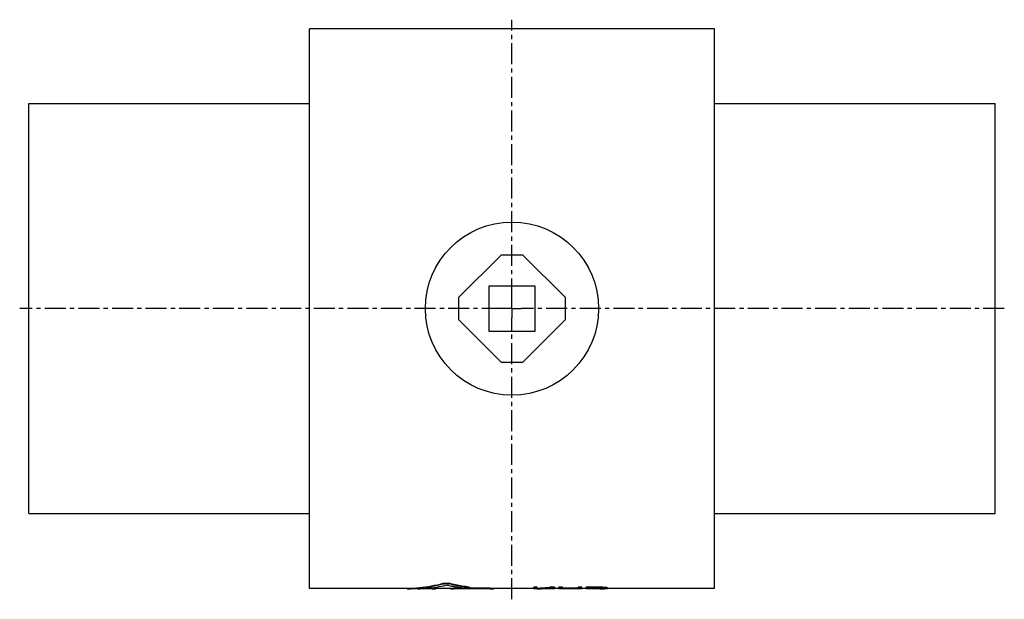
# Model space of a CAD drawing. Header units: millimetres. Extents: x 11 to 551, y 72 to 390.
import ezdxf

# ---------------------------------------------------------------- set-up
doc = ezdxf.new("R2010")
doc.units = ezdxf.units.MM
doc.header["$LTSCALE"] = 30.734
doc.linetypes.add('CENTER', pattern=[0.6, 0.375, -0.075, 0.075, -0.075])
doc.layers.get('0').update_dxf_attribs({"linetype": 'CONTINUOUS'})
doc.layers.add('DEFAULT_1', color=7, linetype='CENTER')

msp = doc.modelspace()

# ---------------------------------------------------------------- linework, layer by layer
at = {"color": 7, "linetype": 'CONTINUOUS'}
for p, q in [((391.609481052, 385.0123260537), (169.609481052, 385.0123260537)), ((169.609481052, 78.012397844), (169.609481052, 385.0122542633)), ((391.609481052, 78.012397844), (391.609481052, 385.0122542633)), ((15.609481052, 344.0123260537), (169.609481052, 344.0123260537)), ((15.609481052, 119.0124011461), (15.609481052, 344.0122509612)), ((391.609481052, 344.0123260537), (545.609481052, 344.0123260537)), ((545.609481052, 119.0124011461), (545.609481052, 344.0122509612)), ((274.609481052, 260.867665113), (251.2541419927, 237.5123260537)), ((286.609481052, 260.867665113), (274.609481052, 260.867665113)), ((309.9648201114, 237.5123260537), (286.609481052, 260.867665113)), ((268.109481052, 219.0123260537), (268.109481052, 244.0123260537)), ((268.109481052, 244.0123260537), (293.109481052, 244.0123260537)), ((293.109481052, 244.0123260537), (293.109481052, 219.0123260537)), ((251.2541419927, 237.5123260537), (251.2541419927, 225.5123260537)), ((309.9648201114, 225.5123260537), (309.9648201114, 237.5123260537)), ((251.2541419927, 225.5123260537), (274.609481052, 202.1569869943)), ((286.609481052, 202.1569869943), (309.9648201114, 225.5123260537)), ((293.109481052, 219.0123260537), (268.109481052, 219.0123260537)), ((274.609481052, 202.1569869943), (286.609481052, 202.1569869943)), ((15.609481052, 119.0123260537), (169.609481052, 119.0123260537)), ((391.609481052, 119.0123260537), (545.609481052, 119.0123260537)), ((223.0434433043, 78.0123260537), (169.609481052, 78.0123260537)), ((223.0434433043, 78.0234291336), (223.0434433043, 77.7237229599)), ((223.4380157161, 78.0421675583), (223.4380157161, 77.7426273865)), ((237.5921035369, 77.7123260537), (224.3432363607, 77.7123260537)), ((236.911367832, 77.7604952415), (228.9799510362, 77.7604952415)), ((236.911367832, 78.0599345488), (233.7999086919, 78.0599345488)), ((236.911367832, 78.0599345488), (236.911367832, 77.7604952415)), ((238.8924999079, 78.0234308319), (238.8924999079, 77.7237246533)), ((246.8170282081, 78.0123260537), (238.8924999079, 78.0123260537)), ((242.9097138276, 80.7623799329), (242.9097138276, 80.4619536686)), ((246.0811791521, 80.7627983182), (246.0811791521, 80.4623716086)), ((246.8170282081, 78.0234308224), (246.8170282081, 77.7237246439)), ((269.2902167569, 77.7123260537), (248.1174034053, 77.7123260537)), ((268.609481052, 78.0599345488), (248.798160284, 78.0599345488)), ((248.798160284, 78.0599345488), (248.798160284, 77.7604952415)), ((268.609481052, 77.7604952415), (248.798160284, 77.7604952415)), ((256.9491036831, 78.7046251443), (256.9491036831, 78.4057577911)), ((257.3453300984, 78.5965485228), (257.3453300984, 78.2976899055)), ((268.609481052, 78.0599345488), (268.609481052, 77.7604952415)), ((270.5906131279, 78.0234308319), (270.5906131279, 77.7237246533)), ((292.609481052, 78.0123260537), (270.5906131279, 78.0123260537)), ((294.484481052, 78.5964398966), (292.609481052, 78.5964398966)), ((292.609481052, 77.7123314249), (292.609481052, 78.5964398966)), ((294.484481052, 78.2975814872), (292.609481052, 78.2975814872)), ((294.484481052, 77.7123260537), (292.609481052, 77.7123260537)), ((294.484481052, 77.8324227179), (294.484481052, 78.5964398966)), ((294.484481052, 77.7123260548), (294.484481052, 77.7526310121)), ((302.8548070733, 77.7123260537), (300.3403982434, 77.7123260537)), ((303.859481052, 78.5964398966), (301.359480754, 78.5964398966)), ((301.359480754, 78.5964398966), (301.359480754, 78.2975814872)), ((303.859481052, 78.2975814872), (301.359480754, 78.2975814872)), ((306.3594813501, 78.0123260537), (302.8383485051, 78.0123260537)), ((303.859481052, 78.5964398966), (303.859481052, 78.2975814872)), ((303.859481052, 78.0209652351), (303.859481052, 77.7206724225)), ((308.234480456, 78.5964398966), (306.3594813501, 78.5964398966)), ((306.3594813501, 77.7123314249), (306.3594813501, 78.5964398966)), ((308.234480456, 78.2975814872), (306.3594813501, 78.2975814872)), ((308.234480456, 77.7123260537), (306.3594813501, 77.7123260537)), ((308.234480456, 77.8882137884), (308.234480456, 78.5964398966)), ((316.984481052, 78.1873052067), (308.234480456, 78.1873052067)), ((316.984481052, 77.8882137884), (308.234480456, 77.8882137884)), ((316.984481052, 77.8084984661), (308.234480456, 77.8084984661)), ((308.234480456, 77.7123261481), (308.234480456, 77.8084984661)), ((318.859481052, 78.5964398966), (316.984481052, 78.5964398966)), ((316.984481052, 77.8882137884), (316.984481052, 78.5964398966)), ((318.859481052, 78.2975814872), (316.984481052, 78.2975814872)), ((316.984481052, 77.7123261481), (316.984481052, 77.8084984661)), ((318.859481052, 77.7123260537), (316.984481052, 77.7123260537)), ((318.859481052, 77.7123314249), (318.859481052, 78.5964398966)), ((321.359480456, 78.0123260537), (318.859481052, 78.0123260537)), ((328.8594822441, 78.5964398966), (321.359480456, 78.5964398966)), ((321.359480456, 77.7123314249), (321.359480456, 78.5964398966)), ((328.8594822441, 78.2975814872), (321.359480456, 78.2975814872)), ((323.2344822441, 77.7123260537), (321.359480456, 77.7123260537)), ((329.171981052, 78.1667501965), (323.2344822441, 78.1667501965)), ((323.2344822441, 77.8732736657), (323.2344822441, 78.1667501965)), ((329.171981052, 77.8732736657), (323.2344822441, 77.8732736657)), ((328.8594822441, 77.7975298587), (323.2344822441, 77.7975298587)), ((323.2344822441, 77.7123261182), (323.2344822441, 77.7975298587)), ((328.8594822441, 78.5964398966), (328.8594822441, 78.2975814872)), ((329.171981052, 78.1723902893), (329.171981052, 77.8732736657)), ((330.109481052, 78.1425633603), (330.109481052, 77.8882137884)), ((330.4219798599, 78.5689547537), (330.4219798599, 78.2700956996)), ((330.7344822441, 78.096169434), (330.7344822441, 77.9200777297)), ((331.046981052, 77.9728306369), (331.046981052, 78.0315288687)), ((331.6719822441, 78.4904656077), (331.6719822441, 78.1915968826)), ((332.6094822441, 78.3950691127), (332.6094822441, 78.096169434)), ((332.921981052, 77.954585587), (332.921981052, 78.3304653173)), ((391.609481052, 78.0123260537), (332.921981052, 78.0123260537))]:
    msp.add_line(p, q, dxfattribs=at)
msp.add_circle((280.609481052, 231.5123260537), 47.5, dxfattribs=at)
for points, start_tangent, end_tangent in [([(224.3423074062, 77.7123256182), (224.3119244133, 77.7123263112), (223.9855065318, 77.7124213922), (223.6940449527, 77.7128230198), (223.4474239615, 77.7137457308), (223.2542012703, 77.7153951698), (223.1210421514, 77.7179294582), (223.0525956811, 77.721439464)], (-1.2893057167, 9.7155e-06), (0.0349393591, 0.1460309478)), ([(223.052595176, 78.0211715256), (223.1168672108, 78.0306699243), (223.247327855, 78.0363357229), (223.4380157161, 78.0421675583)], (0.0102083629, 0.0431826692), (0.3860745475, 0.0102026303)), ([(223.0525956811, 77.721439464), (223.1168666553, 77.7310408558), (223.2473275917, 77.7367538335), (223.4380157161, 77.7426273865)], (0.0104604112, 0.0437198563), (0.3860737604, 0.010270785)), ([(223.4380157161, 78.0421675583), (229.9328119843, 78.4594975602), (236.4334241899, 79.3678546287), (242.9097138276, 80.7623799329)], (19.6898144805, 0.5203344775), (19.0936278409, 4.8366225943)), ([(223.4380157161, 77.7426273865), (229.9327953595, 78.1606196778), (236.433368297, 79.0686741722), (242.9097138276, 80.4619536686)], (19.6894601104, 0.5238020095), (19.0945982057, 4.8317209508)), ([(228.9799510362, 77.7604952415), (234.1520750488, 78.0893757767), (239.3300106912, 78.7292745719), (244.4985749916, 79.6782162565)], (15.6460575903, 0.5246062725), (15.3092299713, 3.2713617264)), ([(236.911367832, 78.0599345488), (237.2749725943, 78.0590985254), (237.6266286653, 78.0566585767), (237.9533285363, 78.0528314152), (238.2455322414, 78.0479155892), (238.4914980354, 78.0423367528), (238.6846223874, 78.0364788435), (238.8166036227, 78.0308057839), (238.8840862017, 78.0256198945), (238.8840779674, 78.0255445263)], (1.9739632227, 0), (-0.0563515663, -0.2137468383)), ([(236.911367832, 77.7604952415), (237.2749729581, 77.7596551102), (237.6266272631, 77.7572028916), (237.9533292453, 77.7533554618), (238.2455314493, 77.748411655), (238.4914985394, 77.7427976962), (238.6846224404, 77.7368980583), (238.8166035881, 77.7311779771), (238.8840862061, 77.7259406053), (238.8840775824, 77.7258624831)], (1.9739888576, 0), (-0.0576604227, -0.2163944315)), ([(238.8840775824, 77.7258624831), (238.8164600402, 77.717976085), (238.6843101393, 77.7154277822), (238.4909465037, 77.7137595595), (238.2447944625, 77.7128297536), (237.9525071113, 77.7124228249), (237.625934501, 77.712326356), (237.593129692, 77.712329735)], (-0.0377033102, -0.1414971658), (-1.2901049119, 0.0001251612)), ([(242.9097138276, 80.7623799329), (243.156577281, 80.8143435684), (243.4493198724, 80.8570388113), (243.7774306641, 80.8887734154), (244.1300959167, 80.9083559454), (244.4948889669, 80.9149972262), (244.8597116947, 80.9084557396), (245.2125540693, 80.888966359), (245.540919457, 80.857315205), (245.8339449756, 80.8146985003), (246.0811791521, 80.7627983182)], (3.0949449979, 0.7839830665), (3.0954710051, -0.7819036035)), ([(242.9097138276, 80.4619536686), (243.1565756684, 80.513861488), (243.449319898, 80.5565110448), (243.7774286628, 80.5882111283), (244.1300958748, 80.6077725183), (244.4948889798, 80.6144065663), (244.8597118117, 80.6078722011), (245.2125561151, 80.5884038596), (245.5409194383, 80.5567871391), (245.833946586, 80.51421604), (246.0811791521, 80.4623716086)], (3.0950996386, 0.7831878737), (3.0956246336, -0.781110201)), ([(253.7792923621, 78.198557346), (250.6823401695, 78.581877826), (247.5876921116, 79.0753123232), (244.4985749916, 79.6782162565)], (-9.3494051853, 0.9904908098), (-9.1953214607, 1.9592122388)), ([(256.9491036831, 78.7046251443), (253.3182103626, 79.2400069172), (249.6938361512, 79.9265114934), (246.0811791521, 80.7627983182)], (-10.9796670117, 1.3888597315), (-10.7301355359, 2.7103893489)), ([(256.9491036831, 78.4057577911), (253.3182426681, 78.9409126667), (249.6938752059, 79.6268952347), (246.0811791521, 80.4623716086)], (-10.9793834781, 1.3886035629), (-10.7305162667, 2.7076007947)), ([(248.1163823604, 77.712325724), (248.0836601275, 77.7123263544), (247.757056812, 77.7124228), (247.4647772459, 77.7128296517), (247.2186074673, 77.7137594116), (247.0252477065, 77.7154274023), (246.8930828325, 77.7179756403), (246.8254843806, 77.7215032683), (246.8254910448, 77.7215819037)], (-1.291100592, 4.5491e-06), (0.0342118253, 0.1424968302)), ([(246.8254908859, 78.0213121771), (246.8929097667, 78.0308049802), (247.0248761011, 78.036477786), (247.2180044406, 78.0423360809), (247.4639528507, 78.0479147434), (247.756164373, 78.0528309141), (248.0828327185, 78.0566579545), (248.4345376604, 78.059098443), (248.798160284, 78.0599345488)], (0.0509977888, 0.2149768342), (1.9729973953, -0)), ([(246.8254910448, 77.7215819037), (246.892909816, 77.7311771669), (247.024876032, 77.7368969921), (247.218003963, 77.7427970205), (247.4639536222, 77.7484108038), (247.7561636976, 77.7533549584), (248.0828341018, 77.757202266), (248.4345372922, 77.7596550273), (248.798160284, 77.7604952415)], (0.0522541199, 0.2176454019), (1.9729998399, 0)), ([(257.3398368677, 78.2977230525), (257.3362273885, 78.2811649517), (257.2679996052, 78.2507835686), (257.1344942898, 78.2226314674), (256.9414839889, 78.1977557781), (256.6936742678, 78.1765540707), (256.4019623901, 78.1597227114), (256.0733673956, 78.1474387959), (255.722282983, 78.1400547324), (255.3573197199, 78.1376270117), (254.9941264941, 78.1402217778), (254.642268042, 78.1478104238), (254.3159754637, 78.1602164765), (254.0246590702, 78.1772664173), (253.7792923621, 78.198557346)], (-0.0982988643, -3.7720312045), (-3.5679902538, 0.3779985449)), ([(256.9491036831, 78.7046251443), (257.1405142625, 78.6753954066), (257.271563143, 78.6440492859), (257.3374534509, 78.6119227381), (257.3398370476, 78.5965812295)], (0.4137283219, -0.0523340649), (-0.0114059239, -0.4384209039)), ([(256.9491036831, 78.4057577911), (257.1405155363, 78.3765318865), (257.2715662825, 78.3451880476), (257.3374541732, 78.3130634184), (257.3398368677, 78.2977230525)], (0.413727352, -0.0523256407), (-0.0114251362, -0.4384177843)), ([(268.609481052, 78.0599345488), (268.9730858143, 78.0590985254), (269.3247418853, 78.0566585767), (269.6514417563, 78.0528314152), (269.9436454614, 78.0479155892), (270.1896112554, 78.0423367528), (270.3827356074, 78.0364788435), (270.5147168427, 78.0308057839), (270.5821994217, 78.0256198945), (270.5821911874, 78.0255445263)], (1.9739632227, 0), (-0.0563515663, -0.2137468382)), ([(268.609481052, 77.7604952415), (268.9730861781, 77.7596551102), (269.3247404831, 77.7572028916), (269.6514424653, 77.7533554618), (269.9436446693, 77.748411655), (270.1896117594, 77.7427976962), (270.3827356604, 77.7368980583), (270.5147168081, 77.7311779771), (270.5821994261, 77.7259406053), (270.5821908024, 77.7258624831)], (1.9739888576, 0), (-0.0576604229, -0.2163944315)), ([(270.5821908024, 77.7258624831), (270.5145732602, 77.717976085), (270.3824233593, 77.7154277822), (270.1890597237, 77.7137595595), (269.9429076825, 77.7128297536), (269.6506203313, 77.7124228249), (269.324047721, 77.712326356), (269.291242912, 77.712329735)], (-0.0377033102, -0.1414971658), (-1.2901049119, 0.0001251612)), ([(294.484481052, 78.1316227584), (296.7746090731, 78.2475698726), (299.0665830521, 78.4025210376), (301.359480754, 78.5964398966)], (6.8852414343, 0.2901051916), (6.8617052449, 0.6385231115)), ([(294.484481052, 77.8324227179), (296.7746150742, 77.9485600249), (298.2240696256, 78.0421115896)], (3.7422013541, 0.1580477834), (3.7364614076, 0.2611750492)), ([(294.484481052, 77.7526310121), (295.2133175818, 77.7715110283), (295.9424934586, 77.7940101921), (296.671981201, 77.8201294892)], (2.1879587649, 0.0512590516), (2.1869574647, 0.0837143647)), ([(298.2291723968, 77.7480771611), (296.671981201, 77.8201294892)], (-1.5580139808, 0.0527168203), (-1.5561786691, 0.0913388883)), ([(298.2240696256, 78.0421115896), (298.3024606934, 78.0476137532)], (0.0783926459, 0.0054795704), (0.0783894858, 0.0055247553)), ([(298.2368976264, 77.747816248), (298.2291723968, 77.7480771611)], (-0.0077252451, 0.0002604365), (-0.007725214, 0.0002613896)), ([(298.234481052, 77.8882137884), (300.1086288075, 77.9981289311), (301.3586666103, 78.0861569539)], (3.1263398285, 0.1612608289), (3.1217226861, 0.2345286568)), ([(300.1127060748, 77.7743678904), (298.234481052, 77.8882137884)], (-1.8798417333, 0.0849655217), (-1.8762592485, 0.142623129)), ([(300.3407125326, 77.7123263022), (299.799576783, 77.7146767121), (298.2368976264, 77.747816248)], (-2.104227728, -2.8013e-06), (-2.1030251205, 0.0708980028)), ([(298.3024606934, 78.0476137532), (299.0665878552, 78.1036250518), (301.359480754, 78.2975814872)], (3.0596947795, 0.2156419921), (3.0540558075, 0.2841983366)), ([(300.3427976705, 77.764403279), (300.1127060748, 77.7743678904)], (-0.2301096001, 0.0095301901), (-0.2300730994, 0.0103988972)), ([(302.8552869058, 77.7123266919), (301.9880233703, 77.7185386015), (300.3427976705, 77.764403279)], (-2.5132234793, -3.5729e-06), (-2.5110526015, 0.103997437)), ([(302.8388288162, 78.0123266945), (301.9880372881, 78.0183165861), (300.814494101, 78.0462113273)], (-2.0247235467, -2.9848e-06), (-2.0235643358, 0.0676922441)), ([(301.3586666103, 78.0861569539), (301.3757625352, 78.0874424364)], (0.017096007, 0.0012843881), (0.0170958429, 0.0012865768)), ([(301.3757625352, 78.0874424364), (301.9837991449, 78.1345932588), (302.6089696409, 78.1859751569)], (1.2336506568, 0.092840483), (1.2327455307, 0.1042186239)), ([(302.6089696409, 78.1859751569), (302.8221577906, 78.204169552)], (0.2132026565, 0.0180245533), (0.213173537, 0.0183642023)), ([(302.8221577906, 78.204169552), (303.859481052, 78.2975814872)], (1.0376842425, 0.0893931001), (1.0369500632, 0.0974267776)), ([(303.859481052, 77.7206724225), (302.8552869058, 77.7123266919)], (-1.0040721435, -0.0166974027), (-1.0042607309, -1.4277e-06)), ([(330.4219798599, 78.5689547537), (329.9011479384, 78.578043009), (329.3803152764, 78.5872047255), (328.8594822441, 78.5964398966)], (-1.5625034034, 0.0271547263), (-1.5624917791, 0.0278155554)), ([(330.4219798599, 78.2700956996), (329.901147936, 78.2791843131), (329.3803152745, 78.2883462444), (328.8594822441, 78.2975814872)], (-1.5625033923, 0.0271560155), (-1.5624917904, 0.0278155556)), ([(328.8594822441, 77.7975298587), (329.3802864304, 77.8011122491), (329.9011190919, 77.8047684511), (330.4219798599, 77.8084984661)], (1.5624999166, 0.010637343), (1.5624952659, 0.011299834)), ([(330.109481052, 78.1425633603), (329.7969846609, 78.150552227), (329.4844845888, 78.1586145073), (329.171981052, 78.1667501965)], (-0.9375084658, 0.0238571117), (-0.9374914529, 0.0245165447)), ([(329.171981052, 77.8732736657), (329.4844683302, 77.8781800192), (329.7969684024, 77.8831600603), (330.109481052, 77.8882137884)], (0.9375052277, 0.0146095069), (0.9374946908, 0.0152707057)), ([(330.7344822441, 78.096169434), (330.5261553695, 78.1113402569), (330.3178214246, 78.1268049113), (330.109481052, 78.1425633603)], (-0.6250976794, 0.0450809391), (-0.6249028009, 0.0477062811)), ([(330.109481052, 77.8882137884), (330.3177973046, 77.8985403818), (330.5261312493, 77.9091616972), (330.7344822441, 77.9200777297)], (0.6250674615, 0.0305448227), (0.6249329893, 0.0331824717)), ([(331.6719822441, 78.4904656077), (331.2553210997, 78.5159672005), (330.8386528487, 78.5421302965), (330.4219798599, 78.5689547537)], (-1.2501859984, 0.0755254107), (-1.2498138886, 0.0814515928)), ([(331.6719822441, 78.1915968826), (331.2553210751, 78.2171029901), (330.8386528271, 78.2432693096), (330.4219798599, 78.2700956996)], (-1.2501856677, 0.0755408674), (-1.2498142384, 0.0814554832)), ([(330.4219798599, 77.8084984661), (330.8385913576, 77.8201278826), (331.2552596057, 77.8324210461), (331.6719822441, 77.8453779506)], (1.2500877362, 0.0339018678), (1.2499120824, 0.0398556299)), ([(331.046981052, 78.0315288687), (330.9428196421, 78.0524145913), (330.8386532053, 78.0739614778), (330.7344822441, 78.096169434)], (-0.3130800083, 0.0617844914), (-0.3119016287, 0.0674817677)), ([(330.7344822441, 77.9200777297), (330.8386406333, 77.9369999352)], (0.1042102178, 0.0166000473), (0.1041058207, 0.0172438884)), ([(330.8386406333, 77.9369999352), (330.9428070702, 77.9545842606), (331.046981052, 77.9728306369)], (0.208558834, 0.0345452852), (0.2081169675, 0.0371122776)), ([(332.6094822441, 78.3950691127), (332.2969983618, 78.4256908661), (331.9844972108, 78.4574897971), (331.6719822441, 78.4904656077)], (-0.9380227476, 0.0901569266), (-0.9369573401, 0.1006274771)), ([(332.6094822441, 78.096169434), (332.296998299, 78.1268038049), (331.9844971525, 78.1586130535), (331.6719822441, 78.1915968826)], (-0.9380219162, 0.0901981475), (-0.9369582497, 0.1006481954)), ([(331.6719822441, 77.8453779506), (331.984430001, 77.8636778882), (332.2969311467, 77.8831569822), (332.6094822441, 77.9038151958)], (0.9378182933, 0.0531627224), (0.9371611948, 0.0637049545)), ([(332.921981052, 78.3304653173), (332.8178196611, 78.3513374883), (332.7136532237, 78.3728721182), (332.6094822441, 78.3950691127)], (-0.3130808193, 0.0617419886), (-0.3119007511, 0.0674506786)), ([(332.921981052, 78.0315288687), (332.8178196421, 78.0524145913), (332.7136532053, 78.0739614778), (332.6094822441, 78.096169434)], (-0.3130800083, 0.0617844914), (-0.3119016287, 0.0674817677)), ([(332.6094822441, 77.9038151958), (332.7136401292, 77.9200763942), (332.8178065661, 77.9369998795), (332.921981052, 77.954585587)], (0.3129608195, 0.0478666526), (0.3120194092, 0.0536617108))]:
    msp.add_spline(points, degree=3, dxfattribs=dict(at, start_tangent=start_tangent, end_tangent=end_tangent))
at = {"layer": 'DEFAULT_1', "color": 2, "linetype": 'CENTER'}
for p, q in [((280.609481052, 236.5124260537), (280.609481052, 390.0379487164)), ((280.609481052, 231.5123260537), (280.609481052, 236.5124260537)), ((275.609381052, 231.5123260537), (10.609481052, 231.5123260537)), ((280.609481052, 231.5123260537), (275.609381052, 231.5123260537)), ((280.609481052, 231.5123260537), (280.609481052, 226.5122260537)), ((280.609481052, 231.5123260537), (285.609581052, 231.5123260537)), ((550.609481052, 231.5123260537), (285.609581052, 231.5123260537)), ((280.609481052, 71.9902453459), (280.609481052, 226.5122260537))]:
    msp.add_line(p, q, dxfattribs=at)

doc.saveas('drawing.dxf')
